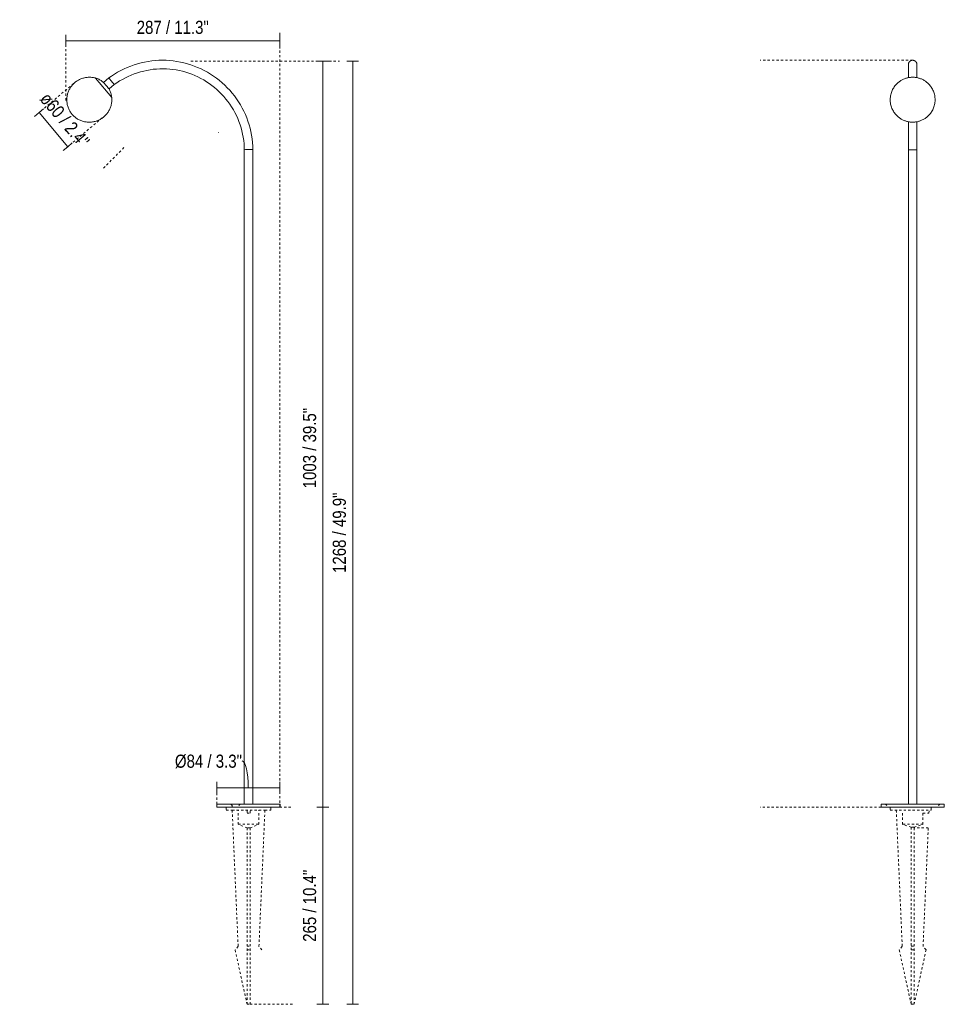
# Model space of a CAD drawing. Header units: millimetres. Extents: x 6309 to 7552, y 2125 to 6672.
# Tile 1 of 2: x 6309 to 7552, y 2125 to 3449. Entities that reach past the tile are written whole.
import ezdxf

# ---------------------------------------------------------------- set-up
doc = ezdxf.new("R2010")
doc.units = ezdxf.units.MM
doc.linetypes.add('Dash', pattern=[6, 3, -3])
for name, color, linetype, lineweight in [('Cotas', 7, 'Continuous', 9), ('Cotas-8', 7, 'Continuous', 9), ('Lighthing Fixture Detail Wide Black', 7, 'Continuous', 20), ('Luminarias', 7, 'Continuous', 20)]:
    doc.layers.add(name, color=color, linetype=linetype, lineweight=lineweight)
doc.layers.add('Lighthing Fixture Dim Grey Dash', color=7, linetype='Dash', lineweight=9, true_color=0xd2d2d2)
doc.styles.add('Arial Narrow', font='ARIALN.TTF', dxfattribs={"height": 17.6})
doc.dimstyles.new('FARO_-_2_2mm_Arial_Narrow_mm_Inch_Left', dxfattribs={"dimscale": 304.8, "dimtxt": 18.012385, "dimasz": 0, "dimexe": 0.026247, "dimexo": 0.0625, "dimgap": 0.013123, "dimtad": 1, "dimdec": 0, "dimzin": 0, "dimdsep": 46, "dimtxsty": 'Arial Narrow', "dimblk1": 'NONE', "dimblk2": 'NONE', "dimsah": 1, "dimcen": 0.09, "dimadec": 0, "dimazin": 0, "dimtfac": 1, "dimtdec": 4, "dimtix": 1, "dimtmove": 0, "dimatfit": 3, "dimfxl": 0.026247, "dimfxlon": 1, "dimtvp": 1, "dimtolj": 1, "dimtzin": 0, "dimarcsym": 2})
doc.dimstyles.new('FARO_-_2_2mm_Arial_Narrow_mm_Inch_Left_1', dxfattribs={"dimscale": 304.8, "dimtxt": 18.012385, "dimasz": 0, "dimexe": 0.026247, "dimexo": 0.0625, "dimgap": 0.013123, "dimtad": 1, "dimdec": 0, "dimzin": 0, "dimdsep": 46, "dimtxsty": 'Arial Narrow', "dimblk1": 'NONE', "dimblk2": 'NONE', "dimsah": 1, "dimcen": 0.09, "dimadec": 0, "dimazin": 0, "dimtfac": 1, "dimtdec": 4, "dimtix": 1, "dimtmove": 2, "dimatfit": 3, "dimfxl": 0.026247, "dimfxlon": 1, "dimtvp": 1, "dimtolj": 1, "dimtzin": 0, "dimarcsym": 2})
doc.dimstyles.new('FARO_-_2_2mm_Arial_Narrow_mm_Inch_Left_2', dxfattribs={"dimscale": 304.8, "dimtxt": 18.012385, "dimasz": 0, "dimexe": 0.026247, "dimexo": 0.0625, "dimgap": 0.013123, "dimtad": 1, "dimdec": 0, "dimzin": 0, "dimdsep": 46, "dimtxsty": 'Arial Narrow', "dimblk1": 'NONE', "dimblk2": 'NONE', "dimsah": 1, "dimcen": 0.09, "dimadec": 0, "dimazin": 0, "dimtfac": 1, "dimtdec": 4, "dimtix": 1, "dimtmove": 1, "dimatfit": 3, "dimfxl": 0.026247, "dimfxlon": 1, "dimtvp": 1, "dimtolj": 1, "dimtzin": 0, "dimarcsym": 2})

# ---------------------------------------------------------------- blocks, each defined once
blk = doc.blocks.new('75588 - 75620 LILY 300 Black beacon lamp-559125-Alzado_PDF')
at = {"layer": 'Luminarias'}
for p, q in [((6432.7, 3344.5), (6410.8, 3370.6)), ((6432.7, 3344.5), (6410.8, 3370.6)), ((6426.1, 3359.5), (6421.4, 3365)), ((6428.9, 3370.7), (6421.7, 3364.7)), ((6426.2, 3359.3), (6426.5, 3359)), ((6427.4, 3357.9), (6426.4, 3359.1)), ((6427.5, 3357.8), (6428.5, 3356.7)), ((6428.6, 3356.5), (6428.5, 3356.7)), ((6428.6, 3356.5), (6429.1, 3355.9)), ((6429.1, 3355.9), (6436, 3361.7)), ((6610.9, 3274.3), (6610.9, 2394.5)), ((6610.9, 3274.2), (6612.6, 3274.3)), ((6612.6, 3274.3), (6615.1, 3274.3)), ((6615.1, 3274.3), (6616.6, 3274.3)), ((6616.6, 3274.3), (6620.7, 3274.4)), ((6620.7, 3274.4), (6622.2, 3274.4)), ((6622.2, 3274.4), (6622.4, 3274.4)), ((6622.4, 2394.5), (6622.4, 3274.3)), ((6574.1, 2394.5), (6574.1, 2390.5)), ((6616.6, 2394.5), (6574.1, 2394.5)), ((6574.1, 2390.5), (6616.6, 2390.5)), ((6592.9, 2394.5), (6594.7, 2392.7)), ((6594.7, 2392.7), (6594.7, 2390.5)), ((6603.6, 2392.7), (6605.4, 2394.5)), ((6659.1, 2394.5), (6616.6, 2394.5)), ((6616.6, 2390.5), (6659.1, 2390.5)), ((6659.1, 2390.5), (6659.1, 2394.5))]:
    blk.add_line(p, q, dxfattribs=at)
at = {"layer": 'Luminarias', "flags": 128}
for points in [[(6622.4, 3274.4), (6622.2, 3279.2), (6621.9, 3284.1), (6621.4, 3288.9), (6620.6, 3293.7), (6619.7, 3298.5), (6618.6, 3303.2), (6617.3, 3307.9), (6615.8, 3312.5), (6614.1, 3317.1), (6612.3, 3321.5), (6610.2, 3326), (6608, 3330.3), (6605.7, 3334.5), (6603.1, 3338.7), (6600.4, 3342.7), (6597.6, 3346.6), (6594.5, 3350.4), (6591.4, 3354.1), (6588, 3357.6), (6584.6, 3361.1), (6581, 3364.3), (6577.3, 3367.5), (6573.5, 3370.4), (6569.5, 3373.3), (6565.4, 3375.9), (6561.3, 3378.4), (6557, 3380.7), (6552.7, 3382.9), (6548.2, 3384.9), (6543.7, 3386.7), (6539.1, 3388.3), (6534.5, 3389.7), (6529.8, 3391), (6525.1, 3392), (6520.3, 3392.9), (6515.5, 3393.6), (6510.6, 3394.1), (6505.8, 3394.4), (6500.9, 3394.4), (6496.1, 3394.4), (6491.2, 3394.1), (6486.4, 3393.6), (6481.6, 3392.9), (6476.8, 3392), (6472.1, 3391), (6467.4, 3389.7), (6462.7, 3388.3), (6458.2, 3386.7), (6453.6, 3384.9), (6449.2, 3382.9), (6444.9, 3380.7), (6440.6, 3378.4), (6436.4, 3375.9), (6432.4, 3373.2), (6428.9, 3370.7)], [(6436, 3361.7), (6439.6, 3364.2), (6443.3, 3366.6), (6447.1, 3368.8), (6451, 3370.9), (6454.9, 3372.8), (6458.9, 3374.6), (6463, 3376.2), (6467.2, 3377.6), (6471.4, 3378.9), (6475.7, 3380), (6480, 3380.9), (6484.3, 3381.7), (6488.6, 3382.3), (6493, 3382.7), (6497.4, 3382.9), (6501.8, 3382.9), (6506.2, 3382.8), (6510.6, 3382.5), (6515, 3382.1), (6519.3, 3381.4), (6523.6, 3380.6), (6527.9, 3379.6), (6532.2, 3378.4), (6536.3, 3377.1), (6540.5, 3375.6), (6544.5, 3373.9), (6548.6, 3372.1), (6552.5, 3370.1), (6556.3, 3368), (6560.1, 3365.7), (6563.7, 3363.3), (6567.3, 3360.7), (6570.7, 3358), (6574.1, 3355.1), (6577.3, 3352.1), (6580.4, 3349), (6583.4, 3345.8), (6586.2, 3342.4), (6588.9, 3338.9), (6591.5, 3335.4), (6593.9, 3331.7), (6596.2, 3327.9), (6598.3, 3324.1), (6600.3, 3320.2), (6602.1, 3316.1), (6603.7, 3312.1), (6605.2, 3307.9), (6606.5, 3303.7), (6607.7, 3299.5), (6608.6, 3295.2), (6609.4, 3290.9), (6610.1, 3286.5), (6610.5, 3282.2), (6610.8, 3277.8), (6610.9, 3274.2)], [(6379.3, 3321.9), (6378.5, 3322.9), (6377.8, 3323.8), (6377.1, 3324.9), (6376.5, 3325.9), (6375.9, 3327), (6375.4, 3328), (6374.9, 3329.1), (6374.4, 3330.3), (6374, 3331.4), (6373.6, 3332.6), (6373.3, 3333.7), (6373, 3334.9), (6372.8, 3336.1), (6372.6, 3337.3), (6372.5, 3338.5), (6372.4, 3339.7), (6372.3, 3341), (6372.4, 3342.2), (6372.4, 3343.4), (6372.5, 3344.6), (6372.7, 3345.8), (6372.9, 3347), (6373.1, 3348.2), (6373.4, 3349.4), (6373.8, 3350.5), (6374.2, 3351.7), (6374.6, 3352.8), (6375.1, 3353.9), (6375.6, 3355), (6376.2, 3356.1), (6376.8, 3357.2), (6377.5, 3358.2), (6378.2, 3359.2), (6378.9, 3360.1), (6379.7, 3361.1), (6380.5, 3362), (6381.3, 3362.9), (6382.2, 3363.7), (6383.1, 3364.5), (6384.1, 3365.3), (6385.1, 3366), (6386.1, 3366.7), (6387.1, 3367.3), (6388.1, 3367.9), (6389.2, 3368.5), (6390.3, 3369), (6391.4, 3369.5), (6392.6, 3369.9), (6393.7, 3370.3), (6394.9, 3370.6), (6396.1, 3370.9), (6397.3, 3371.2), (6398.5, 3371.4), (6399.7, 3371.5), (6400.9, 3371.6), (6402.1, 3371.7), (6403.3, 3371.7), (6404.5, 3371.6), (6405.8, 3371.5), (6407, 3371.4), (6408.2, 3371.2), (6409.4, 3370.9), (6410.5, 3370.7), (6410.8, 3370.6)], [(6410.8, 3370.6), (6412, 3370.2), (6413.1, 3369.8), (6414.3, 3369.4), (6415.4, 3368.9), (6416.4, 3368.3), (6417.5, 3367.7), (6418.5, 3367.1), (6419.6, 3366.4), (6420.5, 3365.7), (6421.4, 3365)], [(6429.1, 3355.9), (6429.7, 3354.8), (6430.2, 3353.7), (6430.7, 3352.6), (6431.1, 3351.5), (6431.5, 3350.3), (6431.8, 3349.2), (6432.1, 3348), (6432.4, 3346.8), (6432.6, 3345.6), (6432.7, 3344.5)], [(6432.7, 3344.5), (6432.8, 3343.3), (6432.8, 3342.1), (6432.8, 3340.9), (6432.8, 3339.7), (6432.7, 3338.4), (6432.5, 3337.2), (6432.3, 3336), (6432.1, 3334.9), (6431.8, 3333.7), (6431.4, 3332.5), (6431, 3331.4), (6430.6, 3330.2), (6430.1, 3329.1), (6429.6, 3328), (6429, 3326.9), (6428.4, 3325.9), (6427.8, 3324.8), (6427.1, 3323.8), (6426.4, 3322.9), (6425.6, 3321.9), (6424.8, 3321), (6423.9, 3320.1), (6423.1, 3319.3), (6422.1, 3318.5), (6421.2, 3317.7), (6420.2, 3317), (6419.2, 3316.3), (6418.2, 3315.7), (6417.2, 3315), (6416.1, 3314.5), (6415, 3313.9), (6413.9, 3313.5), (6412.7, 3313), (6411.6, 3312.6), (6410.4, 3312.3), (6409.2, 3312), (6408, 3311.8), (6406.8, 3311.6), (6405.6, 3311.4), (6404.4, 3311.3), (6403.2, 3311.2), (6402, 3311.2), (6400.8, 3311.3), (6399.6, 3311.4), (6398.4, 3311.5), (6397.2, 3311.7), (6396, 3311.9), (6394.8, 3312.2), (6393.6, 3312.5), (6392.4, 3312.9), (6391.3, 3313.3), (6390.2, 3313.8), (6389.1, 3314.3), (6388, 3314.9), (6386.9, 3315.5), (6385.9, 3316.1), (6384.9, 3316.8), (6383.9, 3317.5), (6383, 3318.3), (6382.1, 3319.1), (6381.2, 3319.9), (6380.3, 3320.8), (6379.5, 3321.7), (6379.3, 3321.9)]]:
    blk.add_lwpolyline(points, dxfattribs=at)
at = {"layer": 'Luminarias'}
blk.add_open_spline([(6428.9, 3370.7), (6428.9, 3370.8), (6428.9, 3370.8), (6429.3, 3370.2), (6430.1, 3369.2), (6431.2, 3367.8), (6432, 3366.7), (6432.4, 3366.2)], degree=3, dxfattribs=at)
blk.add_open_spline([(6432.4, 3366.2), (6433.1, 3365.4), (6434.3, 3363.9), (6435.5, 3362.3), (6436, 3361.7), (6436, 3361.7), (6435.9, 3361.8)], degree=3, knots=[-1, -1, -1, -1, -0.8333333, -0.6666667, -0.5555556, -0.4444444, -0.4444444, -0.4444444, -0.4444444], dxfattribs=at)
blk = doc.blocks.new('75588 - 75620 LILY 300 Black beacon lamp-559125-Frontal_PDF')
at = {"layer": 'Luminarias'}
for p, q in [((-3234.6, 3274.3), (-3234.6, 2394.5)), ((-3223.1, 2394.5), (-3223.1, 3274.3)), ((-3271.4, 2394.5), (-3271.4, 2390.5)), ((-3186.4, 2394.5), (-3271.4, 2394.5)), ((-3271.4, 2390.5), (-3186.4, 2390.5)), ((-3265.4, 2394.5), (-3263.7, 2392.7)), ((-3194.1, 2392.7), (-3192.3, 2394.5)), ((-3186.4, 2390.5), (-3186.4, 2394.5))]:
    blk.add_line(p, q, dxfattribs=at)
at = {"layer": 'Luminarias', "flags": 128}
for points in [[(-3234.6, 3388.7), (-3234.6, 3388.9), (-3234.6, 3389.2), (-3234.6, 3389.4), (-3234.6, 3389.6), (-3234.5, 3389.8), (-3234.5, 3390.1), (-3234.4, 3390.3), (-3234.4, 3390.5), (-3234.3, 3390.7), (-3234.2, 3390.9), (-3234.1, 3391.1), (-3234, 3391.4), (-3233.9, 3391.6), (-3233.8, 3391.8), (-3233.6, 3391.9), (-3233.5, 3392.1), (-3233.4, 3392.3), (-3233.2, 3392.5), (-3233.1, 3392.7), (-3232.9, 3392.8), (-3232.7, 3393), (-3232.6, 3393.1), (-3232.4, 3393.3), (-3232.2, 3393.4), (-3232, 3393.5), (-3231.8, 3393.7), (-3231.6, 3393.8), (-3231.4, 3393.9), (-3231.2, 3394), (-3231, 3394.1), (-3230.8, 3394.1), (-3230.5, 3394.2), (-3230.3, 3394.3), (-3230.1, 3394.3), (-3229.9, 3394.4), (-3229.6, 3394.4), (-3229.4, 3394.4), (-3229.2, 3394.4), (-3229, 3394.4), (-3228.7, 3394.4), (-3228.5, 3394.4), (-3228.3, 3394.4), (-3228, 3394.4), (-3227.8, 3394.3), (-3227.6, 3394.3), (-3227.4, 3394.2), (-3227.1, 3394.2), (-3226.9, 3394.1), (-3226.7, 3394), (-3226.5, 3393.9), (-3226.3, 3393.8), (-3226.1, 3393.7), (-3225.9, 3393.6), (-3225.7, 3393.5), (-3225.5, 3393.3), (-3225.3, 3393.2), (-3225.1, 3393.1), (-3225, 3392.9), (-3224.8, 3392.8), (-3224.7, 3392.6), (-3224.5, 3392.4), (-3224.4, 3392.2), (-3224.2, 3392), (-3224.1, 3391.9), (-3224, 3391.7), (-3223.9, 3391.5), (-3223.7, 3391.3), (-3223.6, 3391.1), (-3223.6, 3390.8), (-3223.5, 3390.6), (-3223.4, 3390.4), (-3223.3, 3390.2), (-3223.3, 3390), (-3223.2, 3389.7), (-3223.2, 3389.5), (-3223.2, 3389.3), (-3223.2, 3389.1), (-3223.1, 3388.8), (-3223.1, 3388.7)], [(-3234.6, 3371.1), (-3234.6, 3373.4), (-3234.6, 3375.6), (-3234.6, 3377.7), (-3234.6, 3379.6), (-3234.6, 3381.3), (-3234.6, 3382.8), (-3234.6, 3384.2), (-3234.6, 3385.4), (-3234.6, 3386.4), (-3234.6, 3387.2), (-3234.6, 3387.9), (-3234.6, 3388.3), (-3234.6, 3388.6), (-3234.6, 3388.7)], [(-3234.6, 3388.7), (-3234.6, 3388.6), (-3234.6, 3388.3), (-3234.6, 3387.9), (-3234.6, 3387.2), (-3234.6, 3386.4), (-3234.6, 3385.4), (-3234.6, 3384.2), (-3234.6, 3382.8), (-3234.6, 3381.3), (-3234.6, 3379.6), (-3234.6, 3377.7), (-3234.6, 3375.6), (-3234.6, 3373.4), (-3234.6, 3371.1)], [(-3223.1, 3370.9), (-3223.1, 3371.4), (-3223.1, 3373.8), (-3223.1, 3375.9), (-3223.1, 3378), (-3223.1, 3379.8), (-3223.1, 3381.5), (-3223.1, 3383), (-3223.1, 3384.4), (-3223.1, 3385.5), (-3223.1, 3386.5), (-3223.1, 3387.3), (-3223.1, 3387.9), (-3223.1, 3388.4), (-3223.1, 3388.6), (-3223.1, 3388.7)], [(-3223.1, 3388.7), (-3223.1, 3388.6), (-3223.1, 3388.3), (-3223.1, 3387.9), (-3223.1, 3387.2), (-3223.1, 3386.4), (-3223.1, 3385.4), (-3223.1, 3384.2), (-3223.1, 3382.8), (-3223.1, 3381.3), (-3223.1, 3379.6), (-3223.1, 3377.7), (-3223.1, 3375.6), (-3223.1, 3373.4), (-3223.1, 3371)], [(-3228.9, 3371.7), (-3229.8, 3371.7), (-3230.7, 3371.6), (-3231.7, 3371.5), (-3232.6, 3371.4), (-3233.5, 3371.3), (-3234.4, 3371.2), (-3235.4, 3371), (-3236.3, 3370.7), (-3237.2, 3370.5), (-3238.2, 3370.2), (-3239.1, 3369.9), (-3240, 3369.5), (-3241, 3369.1), (-3241.9, 3368.7), (-3242.9, 3368.2), (-3243.8, 3367.7), (-3244.7, 3367.2), (-3245.7, 3366.5), (-3246.6, 3365.9), (-3247.5, 3365.2), (-3248.5, 3364.4), (-3249.4, 3363.6), (-3250.3, 3362.8), (-3251.1, 3361.9), (-3252, 3360.9), (-3252.8, 3359.9), (-3253.6, 3358.8), (-3254.4, 3357.6), (-3255.1, 3356.4), (-3255.8, 3355.1), (-3256.4, 3353.8), (-3257, 3352.5), (-3257.5, 3351.1), (-3257.9, 3349.6), (-3258.3, 3348.1), (-3258.6, 3346.6), (-3258.8, 3345), (-3259, 3343.5), (-3259, 3341.9), (-3259, 3340.3), (-3258.9, 3338.7), (-3258.7, 3337.2), (-3258.5, 3335.6), (-3258.1, 3334.1), (-3257.7, 3332.6), (-3257.3, 3331.2), (-3256.7, 3329.8), (-3256.1, 3328.5), (-3255.5, 3327.2), (-3254.8, 3325.9), (-3254, 3324.8), (-3253.2, 3323.6), (-3252.4, 3322.6), (-3251.6, 3321.6), (-3250.7, 3320.6), (-3249.9, 3319.7), (-3249, 3318.9), (-3248, 3318.1), (-3247.1, 3317.4), (-3246.2, 3316.7), (-3245.3, 3316.1), (-3244.3, 3315.5), (-3243.4, 3315), (-3242.4, 3314.5), (-3241.5, 3314), (-3240.5, 3313.6), (-3239.6, 3313.2), (-3238.7, 3312.9), (-3237.7, 3312.6), (-3236.8, 3312.3), (-3235.9, 3312.1), (-3234.9, 3311.9), (-3234, 3311.7), (-3233.1, 3311.5), (-3232.2, 3311.4), (-3231.2, 3311.3), (-3230.3, 3311.3), (-3229.4, 3311.2), (-3228.9, 3311.2)], [(-3228.9, 3311.2), (-3228, 3311.3), (-3227, 3311.3), (-3226.1, 3311.4), (-3225.2, 3311.5), (-3224.3, 3311.6), (-3223.3, 3311.8), (-3222.4, 3311.9), (-3221.5, 3312.2), (-3220.6, 3312.4), (-3219.6, 3312.7), (-3218.7, 3313), (-3217.7, 3313.4), (-3216.8, 3313.8), (-3215.9, 3314.2), (-3214.9, 3314.7), (-3214, 3315.2), (-3213, 3315.8), (-3212.1, 3316.4), (-3211.2, 3317), (-3210.2, 3317.7), (-3209.3, 3318.5), (-3208.4, 3319.3), (-3207.5, 3320.1), (-3206.7, 3321.1), (-3205.8, 3322), (-3205, 3323.1), (-3204.2, 3324.1), (-3203.4, 3325.3), (-3202.7, 3326.5), (-3202, 3327.8), (-3201.4, 3329.1), (-3200.8, 3330.4), (-3200.3, 3331.9), (-3199.8, 3333.3), (-3199.5, 3334.8), (-3199.2, 3336.3), (-3198.9, 3337.9), (-3198.8, 3339.5), (-3198.7, 3341), (-3198.8, 3342.6), (-3198.9, 3344.2), (-3199, 3345.7), (-3199.3, 3347.3), (-3199.6, 3348.8), (-3200, 3350.3), (-3200.5, 3351.7), (-3201.1, 3353.1), (-3201.7, 3354.4), (-3202.3, 3355.7), (-3203, 3357), (-3203.8, 3358.1), (-3204.5, 3359.3), (-3205.3, 3360.3), (-3206.2, 3361.3), (-3207.1, 3362.3), (-3207.9, 3363.2), (-3208.8, 3364), (-3209.7, 3364.8), (-3210.7, 3365.5), (-3211.6, 3366.2), (-3212.5, 3366.8), (-3213.5, 3367.4), (-3214.4, 3368), (-3215.4, 3368.5), (-3216.3, 3368.9), (-3217.2, 3369.3), (-3218.2, 3369.7), (-3219.1, 3370), (-3220.1, 3370.3), (-3221, 3370.6), (-3221.9, 3370.9), (-3222.8, 3371.1), (-3223.8, 3371.2), (-3224.7, 3371.4), (-3225.6, 3371.5), (-3226.6, 3371.6), (-3227.5, 3371.6), (-3228.4, 3371.7), (-3228.9, 3371.7)], [(-3234.6, 3274.3), (-3234.6, 3278.9), (-3234.6, 3283.5), (-3234.6, 3288.1), (-3234.6, 3292.7), (-3234.6, 3297.3), (-3234.6, 3301.8), (-3234.6, 3306.2), (-3234.6, 3310.6), (-3234.6, 3311.9)], [(-3223.1, 3312), (-3223.1, 3310.6), (-3223.1, 3306.2), (-3223.1, 3301.7), (-3223.1, 3297.2), (-3223.1, 3292.7), (-3223.1, 3288.1), (-3223.1, 3283.5), (-3223.1, 3278.9), (-3223.1, 3274.3)]]:
    blk.add_lwpolyline(points, dxfattribs=at)
at = {"layer": 'Luminarias'}
for start_param, end_param in [(3.141593, 3.665191), (3.665213, 3.926991), (3.927018, 4.18879), (4.188815, 4.45059), (4.450605, 4.974173), (4.974188, 5.235963), (5.235988, 5.49776), (5.497787, 6.283185)]:
    blk.add_ellipse((-3228.9, 3274.3), major_axis=(5.75, 0), ratio=0.011103, start_param=start_param, end_param=end_param, dxfattribs=at)
blk = doc.blocks.new('DIMBLOCK1-Alzado_PDF')
at = {"layer": 'Cotas-8', "color": 251, "true_color": 0x5b5b5b}
for p, q in [((6716.6, 2390.5), (6708.6, 2390.5)), ((6716.6, 2125.5), (6716.6, 2390.5)), ((6716.6, 2390.5), (6724.6, 2390.5)), ((6716.6, 2125.5), (6708.6, 2125.5)), ((6716.6, 2125.5), (6724.6, 2125.5))]:
    blk.add_line(p, q, dxfattribs=at)
at = {"layer": 'Cotas-8', "color": 0, "insert": (6689.8, 2209.5), "char_height": 17.6, "width": 116.309, "attachment_point": 1, "rotation": 90, "line_spacing_factor": 0.974696, "style": 'Arial Narrow'}
blk.add_mtext('265 / 10.4"', dxfattribs=at)
blk = doc.blocks.new('_None')
blk = doc.blocks.new('DIMBLOCK2-Alzado_PDF')
at = {"layer": 'Cotas-8', "color": 251, "true_color": 0x5b5b5b}
for p, q in [((6716.6, 3393.2), (6708.6, 3393.2)), ((6716.6, 2390.5), (6716.6, 3393.2)), ((6716.6, 3393.2), (6724.6, 3393.2)), ((6716.6, 2390.5), (6708.6, 2390.5)), ((6716.6, 2390.5), (6724.6, 2390.5))]:
    blk.add_line(p, q, dxfattribs=at)
at = {"layer": 'Cotas-8', "color": 0, "insert": (6689.8, 2819.1), "char_height": 17.6, "width": 129.689, "attachment_point": 1, "rotation": 90, "line_spacing_factor": 0.974696, "style": 'Arial Narrow'}
blk.add_mtext('1003 / 39.5"', dxfattribs=at)
blk = doc.blocks.new('DIMBLOCK3-Alzado_PDF')
at = {"layer": 'Cotas-8', "color": 251, "true_color": 0x5b5b5b}
for p, q in [((6574.1, 2416.7), (6574.1, 2424.7)), ((6658.5, 2416.7), (6658.5, 2424.7)), ((6574.1, 2416.7), (6658.5, 2416.7)), ((6574.1, 2416.7), (6574.1, 2408.7)), ((6658.5, 2416.7), (6658.5, 2408.7))]:
    blk.add_line(p, q, dxfattribs=at)
blk.add_ellipse((6607.9, 2416.7), major_axis=(0, 36), ratio=0.232801, start_param=4.712389, end_param=6.283185, dxfattribs=at)
at = {"layer": 'Cotas-8', "color": 0, "insert": (6517.6, 2461.1), "char_height": 17.6, "width": 108.417, "attachment_point": 1, "line_spacing_factor": 0.974696, "style": 'Arial Narrow'}
blk.add_mtext('Ø84 / 3.3"', dxfattribs=at)
blk = doc.blocks.new('DIMBLOCK4-Alzado_PDF')
at = {"layer": 'Cotas-8', "color": 251, "true_color": 0x5b5b5b}
for p, q in [((6756.6, 3393.2), (6748.6, 3393.2)), ((6756.6, 2125.5), (6756.6, 3393.2)), ((6756.6, 3393.2), (6764.6, 3393.2)), ((6756.6, 2125.5), (6748.6, 2125.5)), ((6756.6, 2125.5), (6764.6, 2125.5))]:
    blk.add_line(p, q, dxfattribs=at)
at = {"layer": 'Cotas-8', "color": 0, "insert": (6729.8, 2705.3), "char_height": 17.6, "width": 129.689, "attachment_point": 1, "rotation": 90, "line_spacing_factor": 0.974696, "style": 'Arial Narrow'}
blk.add_mtext('1268 / 49.9"', dxfattribs=at)
blk = doc.blocks.new('DIMBLOCK5-Alzado_PDF')
at = {"layer": 'Cotas-8', "color": 251, "true_color": 0x5b5b5b}
for p, q in [((6371, 3420.8), (6371, 3428.8)), ((6658.5, 3420.8), (6658.5, 3428.8)), ((6371, 3420.8), (6658.5, 3420.8)), ((6371, 3420.8), (6371, 3412.8)), ((6658.5, 3420.8), (6658.5, 3412.8))]:
    blk.add_line(p, q, dxfattribs=at)
at = {"layer": 'Cotas-8', "color": 0, "insert": (6466.3, 3447.5), "char_height": 17.6, "width": 116.309, "attachment_point": 1, "line_spacing_factor": 0.974696, "style": 'Arial Narrow'}
blk.add_mtext('287 / 11.3"', dxfattribs=at)
blk = doc.blocks.new('DIMBLOCK6-Alzado_PDF')
at = {"layer": 'Cotas-8', "color": 251, "true_color": 0x5b5b5b}
for p, q in [((6335, 3324.1), (6328.8, 3319)), ((6335, 3324.1), (6341.1, 3329.3)), ((6335, 3324.1), (6373.5, 3278.2)), ((6373.5, 3278.2), (6379.7, 3283.3)), ((6373.5, 3278.2), (6367.4, 3273))]:
    blk.add_line(p, q, dxfattribs=at)
at = {"layer": 'Cotas-8', "color": 0, "insert": (6348.6, 3353.2), "char_height": 17.6, "width": 104.3, "attachment_point": 1, "rotation": 310, "line_spacing_factor": 0.974696, "style": 'Arial Narrow'}
blk.add_mtext('ø60 / 2.4"', dxfattribs=at)

msp = doc.modelspace()

# ---------------------------------------------------------------- linework, layer by layer
at = {"layer": 'Lighthing Fixture Detail Wide Black'}
msp.add_line((6575.6, 3297.5), (6576.4, 3297.5), dxfattribs=at)
at = {"layer": 'Lighthing Fixture Dim Grey Dash'}
for p, q in [((6371, 3340.6), (6371, 3430.6)), ((6658.5, 2414.5), (6658.5, 3434.5)), ((6539, 3393.2), (6739, 3393.2)), ((7509.2, 3394.5), (7304.3, 3394.5)), ((6381.4, 3363.1), (6340.7, 3328.9)), ((6420, 3317.2), (6377.9, 3281.8)), ((6371, 3300.7), (6369.9, 3299.6)), ((6449.1, 3277), (6420.9, 3248.7)), ((6574.1, 2394.5), (6574.1, 2414.5)), ((6658.5, 2390.5), (6658.5, 2414.5)), ((6586.6, 2390.5), (6586.6, 2386.5)), ((6586.6, 2386.5), (6594.6, 2386.5)), ((6594.6, 2386.5), (6602.6, 2203.5)), ((6594.6, 2386.5), (6638.6, 2386.5)), ((6602.8, 2367.5), (6602.8, 2386.5)), ((6614.6, 2386.5), (6614.6, 2382.5)), ((6614.6, 2382.5), (6618.6, 2382.5)), ((6618.6, 2382.5), (6618.6, 2386.5)), ((6630.5, 2367.5), (6630.5, 2386.5)), ((6630.6, 2203.5), (6638.6, 2386.5)), ((6638.6, 2386.5), (6646.6, 2386.5)), ((6646.6, 2386.5), (6646.6, 2390.5)), ((6658.5, 2390.5), (6673.5, 2390.5)), ((7466.7, 2390.5), (7304.3, 2390.5)), ((7479.2, 2390.5), (7479.2, 2386.5)), ((7479.2, 2386.5), (7534.2, 2386.5)), ((7487.2, 2386.5), (7495.2, 2203.5)), ((7495.4, 2367.5), (7495.4, 2382.5)), ((7523.1, 2367.5), (7523.1, 2382.5)), ((7523.1, 2382.5), (7531.1, 2382.5)), ((7531.1, 2382.5), (7531.2, 2386.5)), ((7534.2, 2386.5), (7534.2, 2390.5)), ((6602.8, 2367.5), (6630.5, 2367.5)), ((6614.6, 2362.5), (6602.8, 2367.5)), ((6618.6, 2362.5), (6614.6, 2362.5)), ((6614.6, 2362.5), (6614.6, 2125.5)), ((6618.6, 2362.5), (6630.5, 2367.5)), ((6618.6, 2125.5), (6618.6, 2362.5)), ((7523.1, 2367.5), (7495.4, 2367.5)), ((7507.2, 2363.5), (7495.4, 2367.5)), ((7511.2, 2363.5), (7507.2, 2363.5)), ((7507.2, 2363.5), (7507.2, 2125.5)), ((7511.2, 2363.5), (7523.1, 2367.5)), ((7511.2, 2362.5), (7511.2, 2363.5)), ((7511.2, 2125.5), (7511.2, 2363.5)), ((7530.2, 2362.5), (7511.2, 2362.5)), ((7523.2, 2203.5), (7530.2, 2362.5)), ((6602.6, 2203.5), (6598.6, 2198.5)), ((6598.6, 2198.5), (6614.6, 2125.5)), ((6614.6, 2203.5), (6618.6, 2203.5)), ((6614.6, 2198.5), (6618.6, 2198.5)), ((6634.6, 2198.5), (6630.6, 2203.5)), ((7495.2, 2203.5), (7491.2, 2198.5)), ((7491.2, 2198.5), (7507.2, 2125.5)), ((7507.2, 2203.5), (7511.2, 2203.5)), ((7507.2, 2198.5), (7511.2, 2198.5)), ((7511.2, 2125.5), (7527.2, 2198.5)), ((7527.2, 2198.5), (7523.2, 2203.5)), ((6614.6, 2125.5), (6618.6, 2125.5)), ((6618.6, 2125.5), (6678.6, 2125.5)), ((7507.2, 2125.5), (7511.2, 2125.5))]:
    msp.add_line(p, q, dxfattribs=at)

# ---------------------------------------------------------------- block references
at = {"layer": 'Luminarias'}
for name, p in [('75588 - 75620 LILY 300 Black beacon lamp-559125-Alzado_PDF', (0, 0)), ('75588 - 75620 LILY 300 Black beacon lamp-559125-Frontal_PDF', (10738.1, 0))]:
    msp.add_blockref(name, p, dxfattribs=at)

# ---------------------------------------------------------------- dimensions: what is measured, and where the dimension line sits
at = {"layer": 'Cotas', "color": 251, "true_color": 0x5b5b5b}
dim = msp.add_linear_dim(base=(6658.499, 3420.7947), p1=(6371.0449, 3412.7947), p2=(6658.499, 3412.7947), dimstyle='FARO_-_2_2mm_Arial_Narrow_mm_Inch_Left', override={"dimpost": '<>', "dimfxl": 287.45416}, dxfattribs=at)
dim.commit()
dim.dimension.update_dxf_attribs({"geometry": 'DIMBLOCK5-Alzado_PDF', "text_midpoint": (6514.772, 3436.1878)})
dim = msp.add_linear_dim(base=(6716.6, 3393.2), p1=(6708.6, 2390.5), p2=(6724.6, 3393.2), angle=90, dimstyle='FARO_-_2_2mm_Arial_Narrow_mm_Inch_Left_1', override={"dimpost": '<>', "dimfxl": 1002.80736}, dxfattribs=at)
dim.commit()
dim.dimension.update_dxf_attribs({"geometry": 'DIMBLOCK2-Alzado_PDF', "text_midpoint": (6701.5, 2883.9), "dimtype": 160, "text_rotation": 90})
for base, p1, p2, override, picture, middle in [((6756.6, 3393.2), (6748.6, 2125.5), (6748.6, 3393.2), {"dimpost": '<>', "dimfxl": 1267.67971}, 'DIMBLOCK4-Alzado_PDF', (6741.2, 2759.3)), ((6716.6, 2390.5), (6708.6, 2125.5), (6708.6, 2390.5), {"dimpost": '<>', "dimfxl": 265}, 'DIMBLOCK1-Alzado_PDF', (6701.2, 2258))]:
    dim = msp.add_linear_dim(base=base, p1=p1, p2=p2, angle=90, dimstyle='FARO_-_2_2mm_Arial_Narrow_mm_Inch_Left', override=override, dxfattribs=at)
    dim.commit()
    dim.dimension.update_dxf_attribs({"geometry": picture, "text_midpoint": middle})
dim = msp.add_linear_dim(base=(6373.5, 3278.2), p1=(6341.1, 3329.3), p2=(6379.7, 3283.3), angle=310, text='ø<>', dimstyle='FARO_-_2_2mm_Arial_Narrow_mm_Inch_Left_1', override={"dimpost": '<>', "dimfxl": 60}, dxfattribs=at)
dim.commit()
dim.dimension.update_dxf_attribs({"geometry": 'DIMBLOCK6-Alzado_PDF', "text_midpoint": (6373.2, 3305.7), "dimtype": 160, "text_rotation": 310})
dim = msp.add_linear_dim(base=(6658.5, 2416.7), p1=(6574.1, 2408.7), p2=(6658.5, 2408.7), text='Ø<>', dimstyle='FARO_-_2_2mm_Arial_Narrow_mm_Inch_Left_2', override={"dimpost": '<>', "dimfxl": 84.361174}, dxfattribs=at)
dim.commit()
dim.dimension.update_dxf_attribs({"geometry": 'DIMBLOCK3-Alzado_PDF', "text_midpoint": (6571.8, 2449.4), "dimtype": 160})

doc.saveas('drawing.dxf')
